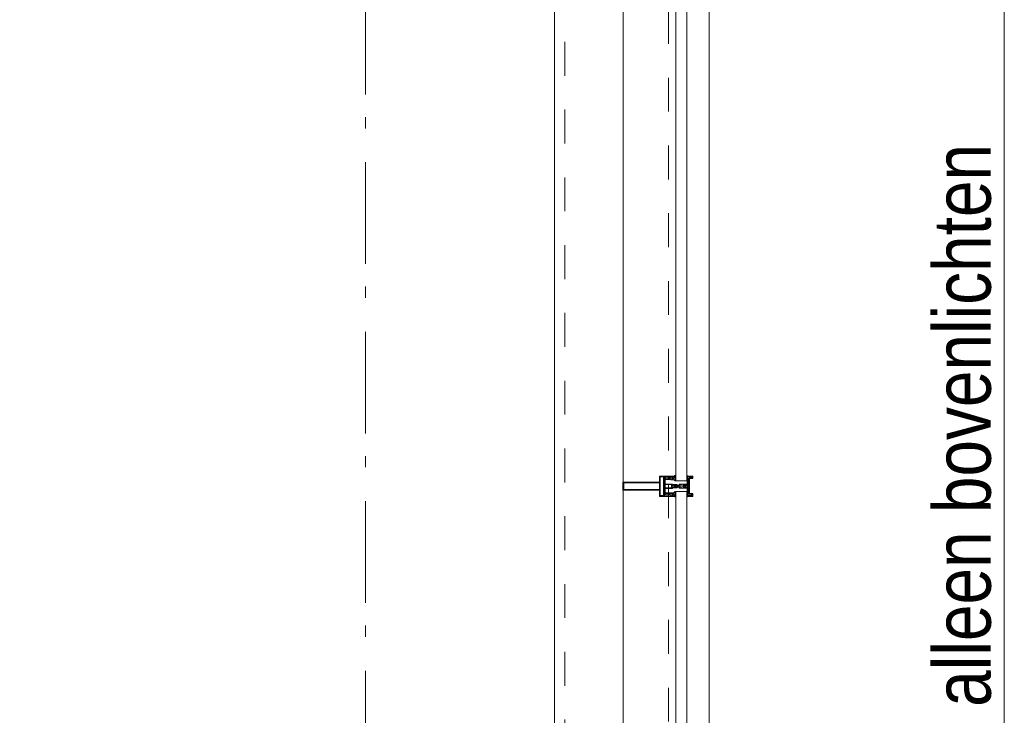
# Model space of a CAD drawing. Header units: millimetres. Extents: x 45699 to 251499, y 244 to 86446.
# Tile 163 of 240: x 245679 to 248100, y 17477 to 19187. Entities that reach past the tile are written whole.
import ezdxf

# ---------------------------------------------------------------- set-up
doc = ezdxf.new("R2010")
doc.units = ezdxf.units.MM
doc.header["$LTSCALE"] = 400
doc.linetypes.add('STYLE_01', pattern=[0.416641, 0.208282, -0.208359])
doc.linetypes.add('STYLE_06', pattern=[1.041641, 0.625, -0.208282, 0.069427, -0.138931])
for name, color, linetype, lineweight in [('mat-glas', 140, 'Continuous', 15), ('None', 7, 'Continuous', 9), ('Tekst', 140, 'Continuous', 15)]:
    doc.layers.add(name, color=color, linetype=linetype, lineweight=lineweight)
doc.styles.add('Arial Narrow', font='ARIALN.TTF', dxfattribs={"height": 222.25})
doc.styles.get("Standard").update_dxf_attribs({"font": 'arial.ttf'})

# ---------------------------------------------------------------- blocks, each defined once
blk = doc.blocks.new('*U629')
at = {"layer": 'None', "color": 8, "linetype": 'Continuous', "lineweight": 9, "flags": 128}
for points in [[(58396.9, -25535), (58381.1, -25535), (58381.1, -25533.1), (58381.1, -25486.9), (58381.1, -25485), (58396.9, -25485), (58396.9, -25487.9), (58392.3, -25487.9), (58392.3, -25487.4), (58390.9, -25487.4), (58390.9, -25487.9), (58389, -25487.9), (58388.7, -25488.1), (58384.6, -25488.1), (58384.6, -25488.1, 0.414214), (58382.9, -25489.8), (58382.9, -25489.8), (58382.9, -25489.9, 0.414214), (58384.6, -25491.6), (58388.7, -25491.6), (58389, -25491.8), (58390.9, -25491.8), (58390.9, -25492.3), (58392.3, -25492.3), (58392.3, -25491.8), (58396.9, -25491.8), (58396.9, -25493.7), (58384.1, -25493.7), (58384.1, -25493.7, 0.414214), (58382.9, -25494.9), (58382.9, -25494.9), (58382.9, -25503.4), (58382.9, -25503.5, 0.414214), (58384.1, -25504.7), (58401.1, -25504.7), (58401.1, -25506.1), (58403.9, -25506.1), (58404.3, -25505.7), (58404.7, -25506.1), (58405.3, -25506.1), (58405.7, -25505.7), (58406.1, -25506.1), (58406.7, -25506.1), (58407.1, -25505.7), (58408, -25506.1), (58412.9, -25506.1), (58412.9, -25507.8), (58402.1, -25507.8), (58402.1, -25507.8, 0.414214), (58399.9, -25510), (58399.9, -25510), (58399.9, -25510, 0.414214), (58402.1, -25512.2), (58412.9, -25512.2), (58412.9, -25513.9), (58408, -25513.9), (58407.1, -25514.3), (58406.7, -25513.9), (58406.1, -25513.9), (58405.7, -25514.3), (58405.3, -25513.9), (58404.7, -25513.9), (58404.3, -25514.3), (58403.9, -25513.9), (58401.1, -25513.9), (58401.1, -25515.3), (58384.1, -25515.3), (58384.1, -25515.3, 0.414214), (58382.9, -25516.5), (58382.9, -25516.6), (58382.9, -25525.1), (58382.9, -25525.1, 0.414214), (58384.1, -25526.3), (58396.9, -25526.3), (58396.9, -25528.2), (58392.3, -25528.2), (58392.3, -25527.7), (58390.9, -25527.7), (58390.9, -25528.2), (58389, -25528.2), (58388.7, -25528.4), (58384.6, -25528.4), (58384.6, -25528.4, 0.414214), (58382.9, -25530.1), (58382.9, -25530.2), (58382.9, -25530.2, 0.414214), (58384.6, -25531.9), (58388.7, -25531.9), (58389, -25532.1), (58390.9, -25532.1), (58390.9, -25532.6), (58392.3, -25532.6), (58392.3, -25532.1), (58396.9, -25532.1)], [(58409.1, -25495.2), (58409.1, -25495.2, -0.390793), (58407.8, -25496.7), (58407.8, -25496.7, -0.390793), (58406.1, -25495.6), (58406.1, -25495.6, 0.352623), (58404.1, -25494), (58397.4, -25494), (58397.4, -25494, -0.414214), (58397.1, -25493.7), (58397.1, -25492.4), (58397.2, -25491.9), (58397.2, -25491.9, 0.520293), (58397.1, -25491.6), (58394.4, -25491.6), (58394.3, -25491.8), (58392.3, -25491.8), (58392.3, -25491.8, 0.577863), (58392, -25491.8), (58392, -25491.9), (58392, -25491.9, -0.366605), (58391.7, -25492.2), (58391.7, -25492.2, -0.366605), (58391.4, -25492), (58391.4, -25492, 0.130834), (58390.4, -25490.7), (58390.4, -25490.7, -0.439074), (58390.4, -25489.3), (58390.4, -25489.3, 0.133252), (58391.4, -25488), (58391.4, -25488, -0.366605), (58391.7, -25487.8), (58391.7, -25487.8, -0.366605), (58392, -25488), (58392, -25488.1), (58392, -25488.1, 0.577455), (58392.3, -25488.2), (58394.3, -25488.2), (58394.4, -25488.3), (58397.1, -25488.3), (58397.1, -25488.3, 0.52048), (58397.2, -25488.1), (58397.1, -25487.6), (58397.1, -25485.3), (58397.1, -25485.3, -0.414214), (58397.4, -25485), (58405.2, -25485), (58405.2, -25485, 0.255976), (58406.8, -25484.1), (58406.8, -25484.1, -0.749676), (58409.1, -25484.7), (58409.1, -25488.8), (58409.1, -25488.8, -0.414214), (58407.1, -25490.8), (58407.1, -25490.8, 0.402808), (58406.6, -25491.3), (58406.6, -25491.3, 0.402808), (58407, -25491.8), (58407, -25491.8, -0.233259), (58407.4, -25492), (58407.9, -25495.4), (58407.9, -25495.4, 0.419014), (58408, -25495.5), (58408, -25495.5, 0.419014), (58408.1, -25495.4), (58408.1, -25494), (58408.1, -25494, -0.414214), (58408.6, -25493.5), (58408.6, -25493.5, -0.414214), (58409.1, -25494)], [(58392.1, -25489, 0.29188), (58391.6, -25489.2), (58391.2, -25489.7), (58391.2, -25489.7, 0.344328), (58391.2, -25490.3), (58391.6, -25490.8), (58391.6, -25490.8, 0.29188), (58392.1, -25491), (58393.8, -25490.6), (58393.8, -25490.6, 0.348796), (58394.3, -25490), (58394.3, -25490, 0.348796), (58393.8, -25489.4), (58392.1, -25489)], [(58400.1, -25487), (58400.1, -25487, 0.414214), (58399.3, -25487.9), (58399.3, -25487.9, 0.414214), (58400.1, -25488.7), (58403, -25488.7), (58403, -25488.7, 0.414214), (58403.9, -25487.9), (58403.9, -25487.9, 0.414214), (58403, -25487)], [(58403.9, -25491.2, 0.414214), (58403, -25490.3), (58400.1, -25490.3), (58400.1, -25490.3, 0.414214), (58399.3, -25491.2), (58399.3, -25491.2, 0.414214), (58400.1, -25492), (58403, -25492), (58403, -25492, 0.414214), (58403.9, -25491.2)], [(58406.1, -25489.2), (58406.1, -25489.2, 0.552342), (58407.3, -25489.8), (58407.3, -25489.8, 0.263556), (58408.3, -25488.1), (58408.3, -25484.6), (58408.3, -25484.6, 0.437017), (58407.9, -25484.3), (58407.9, -25484.3, 0.437017), (58407.7, -25484.7), (58407.7, -25484.7, -0.396568), (58406.4, -25486.3), (58406.4, -25486.3, 0.418874), (58405.8, -25486.8)], [(58409.1, -25524.8), (58409.1, -25524.8, 0.390793), (58407.8, -25523.3), (58407.8, -25523.3, 0.390793), (58406.1, -25524.4), (58406.1, -25524.4, -0.352623), (58404.1, -25526), (58397.4, -25526), (58397.4, -25526, 0.414214), (58397.1, -25526.3), (58397.1, -25527.6), (58397.2, -25528.1), (58397.2, -25528.1, -0.520293), (58397.1, -25528.4), (58394.4, -25528.4), (58394.3, -25528.2), (58392.3, -25528.2), (58392.3, -25528.2, -0.577863), (58392, -25528.2), (58392, -25528.1), (58392, -25528.1, 0.366605), (58391.7, -25527.8), (58391.7, -25527.8, 0.366605), (58391.4, -25528), (58391.4, -25528, -0.130834), (58390.4, -25529.3), (58390.4, -25529.3, 0.439074), (58390.4, -25530.7), (58390.4, -25530.7, -0.133252), (58391.4, -25532), (58391.4, -25532, 0.366605), (58391.7, -25532.2), (58391.7, -25532.2, 0.366605), (58392, -25532), (58392, -25531.9), (58392, -25531.9, -0.577455), (58392.3, -25531.8), (58394.3, -25531.8), (58394.4, -25531.7), (58397.1, -25531.7), (58397.1, -25531.7, -0.52048), (58397.2, -25531.9), (58397.1, -25532.4), (58397.1, -25534.7), (58397.1, -25534.7, 0.414214), (58397.4, -25535), (58405.2, -25535), (58405.2, -25535, -0.255976), (58406.8, -25535.9), (58406.8, -25535.9, 0.749676), (58409.1, -25535.3), (58409.1, -25531.2), (58409.1, -25531.2, 0.414214), (58407.1, -25529.2), (58407.1, -25529.2, -0.402808), (58406.6, -25528.7), (58406.6, -25528.7, -0.402808), (58407, -25528.2), (58407, -25528.2, 0.233259), (58407.4, -25528), (58407.9, -25524.6), (58407.9, -25524.6, -0.419014), (58408, -25524.5), (58408, -25524.5, -0.419014), (58408.1, -25524.6), (58408.1, -25526), (58408.1, -25526, 0.414214), (58408.6, -25526.5), (58408.6, -25526.5, 0.414214), (58409.1, -25526)], [(58392.1, -25531, -0.29188), (58391.6, -25530.8), (58391.2, -25530.3), (58391.2, -25530.3, -0.344328), (58391.2, -25529.7), (58391.6, -25529.2), (58391.6, -25529.2, -0.29188), (58392.1, -25529), (58393.8, -25529.4), (58393.8, -25529.4, -0.348796), (58394.3, -25530), (58394.3, -25530, -0.348796), (58393.8, -25530.6), (58392.1, -25531)], [(58403.9, -25528.8, -0.414214), (58403, -25529.7), (58400.1, -25529.7), (58400.1, -25529.7, -0.414214), (58399.3, -25528.8), (58399.3, -25528.8, -0.414214), (58400.1, -25528), (58403, -25528), (58403, -25528, -0.414214), (58403.9, -25528.8)], [(58400.1, -25533), (58400.1, -25533, -0.414214), (58399.3, -25532.1), (58399.3, -25532.1, -0.414214), (58400.1, -25531.3), (58403, -25531.3), (58403, -25531.3, -0.414214), (58403.9, -25532.1), (58403.9, -25532.1, -0.414214), (58403, -25533)], [(58406.1, -25530.8), (58406.1, -25530.8, -0.552342), (58407.3, -25530.2), (58407.3, -25530.2, -0.263556), (58408.3, -25531.9), (58408.3, -25535.4), (58408.3, -25535.4, -0.437017), (58407.9, -25535.7), (58407.9, -25535.7, -0.437017), (58407.7, -25535.3), (58407.7, -25535.3, 0.396568), (58406.4, -25533.7), (58406.4, -25533.7, -0.418874), (58405.8, -25533.2)]]:
    blk.add_lwpolyline(points, format="xyb", close=True, dxfattribs=at)
blk.add_lwpolyline([(58382.9, -25514), (58398.6, -25514), (58398.6, -25506), (58382.9, -25506)], close=True, dxfattribs=at)
blk = doc.blocks.new('*U630')
at = {"layer": 'None', "color": 7}
blk.add_blockref('*U629', (0, 0), dxfattribs=at)
blk = doc.blocks.new('*U631')
at = {"layer": 'None', "color": 8, "linetype": 'Continuous', "lineweight": 9, "flags": 128}
for points in [[(58279.1, -25500), (58279.1, -25520), (58369.1, -25520), (58369.1, -25535), (58381.1, -25535), (58381.1, -25485), (58369.1, -25485), (58369.1, -25500)], [(58371.1, -25518), (58371.1, -25502), (58371.1, -25487), (58379.1, -25487), (58379.1, -25533), (58371.1, -25533)], [(58281.1, -25502), (58369.1, -25502), (58369.1, -25518), (58281.1, -25518)]]:
    blk.add_lwpolyline(points, close=True, dxfattribs=at)
blk = doc.blocks.new('*U632')
at = {"layer": 'None', "color": 7}
for name in ['*U631', '*U630']:
    blk.add_blockref(name, (0, 0), dxfattribs=at)
blk = doc.blocks.new('*U633')
at = {"layer": 'None', "color": 8, "linetype": 'Continuous', "lineweight": 9}
for p, q in [((58439.2, -25486), (58443.2, -25487)), ((58439.2, -25508), (58439.2, -25486)), ((58442.2, -25489), (58441.2, -25490)), ((58441.2, -25490), (58441.2, -25530)), ((58448.2, -25489), (58442.2, -25489)), ((58443.2, -25487), (58444.2, -25486)), ((58444.2, -25486), (58446.2, -25487)), ((58446.2, -25487), (58447.2, -25488)), ((58447.2, -25488), (58449.2, -25488)), ((58449.2, -25489), (58448.2, -25489)), ((58449.2, -25488), (58449.2, -25489)), ((58437.2, -25510), (58438.2, -25508)), ((58438.2, -25511), (58437.2, -25510)), ((58438.2, -25508), (58439.2, -25508)), ((58439.2, -25511), (58438.2, -25511)), ((58439.2, -25533), (58439.2, -25511)), ((58443.2, -25532), (58439.2, -25533)), ((58441.2, -25530), (58442.2, -25530)), ((58442.2, -25530), (58448.2, -25530)), ((58444.2, -25533), (58443.2, -25532)), ((58446.2, -25532), (58444.2, -25533)), ((58447.2, -25532), (58446.2, -25532)), ((58449.2, -25531), (58447.2, -25532)), ((58448.2, -25530), (58449.2, -25530)), ((58449.2, -25530), (58449.2, -25531))]:
    blk.add_line(p, q, dxfattribs=at)
at = {"layer": 'None', "color": 8, "linetype": 'Continuous', "lineweight": 9, "flags": 128}
blk.add_lwpolyline([(58439.2, -25533), (58439.2, -25511), (58438.2, -25511), (58437.2, -25510), (58438.2, -25508), (58439.2, -25508), (58439.2, -25486), (58443.2, -25487), (58443.2, -25487), (58443.2, -25487), (58444.2, -25486), (58444.2, -25486), (58446.2, -25487), (58447.2, -25488), (58449.2, -25488), (58449.2, -25489), (58449.2, -25489), (58448.2, -25489), (58442.2, -25489), (58441.2, -25490), (58441.2, -25530), (58442.2, -25530), (58448.2, -25530), (58449.2, -25530), (58449.2, -25531), (58449.2, -25531), (58447.2, -25532), (58446.2, -25532), (58444.2, -25533), (58444.2, -25533), (58443.2, -25532), (58443.2, -25532), (58443.2, -25532)], close=True, dxfattribs=at)
at = {"layer": 'None', "color": 0, "flags": 1}
blk.add_attdef('GRUPPE', (58437.2, -25540.6), '', height=4.23, dxfattribs=at)
blk = doc.blocks.new('*U634')
at = {"layer": 'None', "color": 8, "linetype": 'Continuous', "lineweight": 9}
for p, q in [((58404.2, -25510), (58405.2, -25509)), ((58405.2, -25511), (58404.2, -25510)), ((58405.2, -25509), (58406.2, -25508)), ((58406.2, -25509), (58405.2, -25510)), ((58405.2, -25510), (58406.2, -25511)), ((58406.2, -25512), (58405.2, -25511)), ((58406.2, -25508), (58407.2, -25508)), ((58408.2, -25509), (58406.2, -25509)), ((58406.2, -25511), (58408.2, -25511)), ((58407.2, -25512), (58406.2, -25512)), ((58407.2, -25508), (58409.2, -25508)), ((58409.2, -25512), (58407.2, -25512)), ((58409.2, -25509), (58408.2, -25509)), ((58408.2, -25511), (58409.2, -25511)), ((58409.2, -25508), (58410.2, -25508)), ((58410.2, -25509), (58409.2, -25509)), ((58409.2, -25511), (58410.2, -25511)), ((58410.2, -25512), (58409.2, -25512)), ((58410.2, -25508), (58412.2, -25508)), ((58412.2, -25509), (58410.2, -25509)), ((58410.2, -25511), (58412.2, -25511)), ((58412.2, -25512), (58410.2, -25512)), ((58412.2, -25508), (58414.2, -25508)), ((58414.2, -25509), (58412.2, -25509)), ((58412.2, -25511), (58413.2, -25511)), ((58414.2, -25512), (58412.2, -25512)), ((58413.2, -25511), (58414.2, -25511)), ((58414.2, -25508), (58415.2, -25508)), ((58416.2, -25509), (58414.2, -25509)), ((58414.2, -25511), (58416.2, -25511)), ((58415.2, -25512), (58414.2, -25512)), ((58415.2, -25508), (58416.2, -25508)), ((58416.2, -25512), (58415.2, -25512)), ((58416.2, -25508), (58417.2, -25507)), ((58417.2, -25510), (58416.2, -25509)), ((58416.2, -25511), (58417.2, -25510)), ((58417.2, -25513), (58416.2, -25512)), ((58417.2, -25507), (58417.2, -25505)), ((58417.2, -25505), (58434.2, -25505)), ((58417.2, -25515), (58417.2, -25513)), ((58434.2, -25515), (58417.2, -25515)), ((58419.2, -25509), (58418.2, -25510)), ((58418.2, -25510), (58419.2, -25512)), ((58419.2, -25506), (58419.2, -25507)), ((58422.2, -25506), (58419.2, -25506)), ((58419.2, -25507), (58419.2, -25509)), ((58419.2, -25512), (58419.2, -25513)), ((58419.2, -25513), (58419.2, -25514)), ((58419.2, -25514), (58422.2, -25514)), ((58421.2, -25510), (58422.2, -25508)), ((58422.2, -25512), (58421.2, -25510)), ((58423.2, -25507), (58422.2, -25506)), ((58422.2, -25507), (58423.2, -25507)), ((58422.2, -25508), (58422.2, -25507)), ((58422.2, -25513), (58422.2, -25512)), ((58423.2, -25513), (58422.2, -25513)), ((58422.2, -25514), (58423.2, -25513)), ((58428.2, -25507), (58426.2, -25509)), ((58426.2, -25509), (58426.2, -25511)), ((58426.2, -25511), (58428.2, -25513)), ((58429.2, -25506), (58428.2, -25507)), ((58428.2, -25513), (58429.2, -25514)), ((58433.2, -25506), (58429.2, -25506)), ((58429.2, -25514), (58433.2, -25514)), ((58433.2, -25507), (58433.2, -25506)), ((58434.2, -25507), (58433.2, -25507)), ((58433.2, -25513), (58434.2, -25513)), ((58433.2, -25514), (58433.2, -25513)), ((58434.2, -25505), (58435.2, -25505)), ((58435.2, -25507), (58434.2, -25507)), ((58434.2, -25513), (58435.2, -25513)), ((58435.2, -25515), (58434.2, -25515)), ((58435.2, -25505), (58435.2, -25506)), ((58435.2, -25506), (58435.2, -25507)), ((58435.2, -25513), (58435.2, -25514)), ((58435.2, -25514), (58435.2, -25515))]:
    blk.add_line(p, q, dxfattribs=at)
at = {"layer": 'None', "color": 8, "linetype": 'Continuous', "lineweight": 9, "flags": 128}
for points in [[(58417.2, -25505), (58434.2, -25505), (58435.2, -25505), (58435.2, -25506), (58435.2, -25507), (58434.2, -25507), (58433.2, -25507), (58433.2, -25507), (58433.2, -25506), (58429.2, -25506), (58428.2, -25507), (58426.2, -25509), (58426.2, -25511), (58428.2, -25513), (58429.2, -25514), (58433.2, -25514), (58433.2, -25513), (58433.2, -25513), (58434.2, -25513), (58435.2, -25513), (58435.2, -25514), (58435.2, -25515), (58434.2, -25515), (58417.2, -25515), (58417.2, -25513), (58416.2, -25512), (58415.2, -25512), (58414.2, -25512), (58412.2, -25512), (58410.2, -25512), (58410.2, -25512), (58410.2, -25512), (58409.2, -25512), (58407.2, -25512), (58406.2, -25512), (58405.2, -25511), (58405.2, -25511), (58404.2, -25510), (58405.2, -25509), (58405.2, -25509), (58406.2, -25508), (58407.2, -25508), (58409.2, -25508), (58410.2, -25508), (58410.2, -25508), (58410.2, -25508), (58412.2, -25508), (58414.2, -25508), (58415.2, -25508), (58416.2, -25508), (58417.2, -25507)], [(58419.2, -25513), (58419.2, -25514), (58422.2, -25514), (58423.2, -25513), (58423.2, -25513), (58422.2, -25513), (58422.2, -25512), (58421.2, -25510), (58422.2, -25508), (58422.2, -25507), (58423.2, -25507), (58422.2, -25506), (58419.2, -25506), (58419.2, -25507), (58419.2, -25509), (58418.2, -25510), (58419.2, -25512)]]:
    blk.add_lwpolyline(points, close=True, dxfattribs=at)
blk.add_lwpolyline([(58416.2, -25511), (58417.2, -25510), (58416.2, -25509), (58414.2, -25509), (58414.2, -25509), (58412.2, -25509), (58410.2, -25509), (58409.2, -25509), (58409.2, -25509), (58408.2, -25509), (58408.2, -25509), (58406.2, -25509), (58405.2, -25510), (58406.2, -25511), (58408.2, -25511), (58408.2, -25511), (58409.2, -25511), (58409.2, -25511), (58410.2, -25511), (58412.2, -25511), (58413.2, -25511), (58413.2, -25511), (58414.2, -25511), (58414.2, -25511), (58416.2, -25511)], dxfattribs=at)
at = {"layer": 'None', "color": 0, "flags": 1}
blk.add_attdef('GRUPPE', (58404.2, -25522.6), '', height=4.23, dxfattribs=at)
blk = doc.blocks.new('*U635')
at = {"layer": 'None', "color": 8, "linetype": 'Continuous', "lineweight": 9}
for p, q in [((58436.2, -25483), (58436.2, -25485)), ((58437.2, -25483), (58436.2, -25483)), ((58436.2, -25485), (58437.2, -25486)), ((58437.2, -25487), (58436.2, -25488)), ((58436.2, -25488), (58437.2, -25489)), ((58437.2, -25489), (58436.2, -25490)), ((58436.2, -25490), (58437.2, -25491)), ((58437.2, -25491), (58436.2, -25492)), ((58436.2, -25492), (58436.2, -25493)), ((58436.2, -25493), (58437.2, -25493)), ((58436.2, -25494), (58436.2, -25495)), ((58437.2, -25494), (58436.2, -25494)), ((58436.2, -25495), (58437.2, -25495)), ((58436.2, -25496), (58436.2, -25497)), ((58437.2, -25496), (58436.2, -25496)), ((58436.2, -25497), (58437.2, -25499)), ((58437.2, -25484), (58437.2, -25483)), ((58438.2, -25485), (58437.2, -25484)), ((58437.2, -25486), (58437.2, -25487)), ((58437.2, -25493), (58437.2, -25494)), ((58437.2, -25495), (58437.2, -25496)), ((58439.2, -25485), (58438.2, -25485)), ((58439.2, -25508), (58439.2, -25485)), ((58431.2, -25507), (58428.2, -25509)), ((58428.2, -25509), (58428.2, -25510)), ((58428.2, -25510), (58428.2, -25511)), ((58428.2, -25511), (58431.2, -25513)), ((58429.2, -25510), (58430.2, -25509)), ((58430.2, -25511), (58429.2, -25510)), ((58430.2, -25509), (58434.2, -25509)), ((58434.2, -25511), (58430.2, -25511)), ((58431.2, -25506), (58431.2, -25507)), ((58432.2, -25507), (58431.2, -25506)), ((58431.2, -25514), (58432.2, -25513)), ((58431.2, -25513), (58431.2, -25514)), ((58432.2, -25508), (58432.2, -25507)), ((58434.2, -25508), (58432.2, -25508)), ((58432.2, -25512), (58434.2, -25512)), ((58432.2, -25513), (58432.2, -25512)), ((58436.2, -25507), (58434.2, -25508)), ((58434.2, -25509), (58435.2, -25510)), ((58435.2, -25510), (58434.2, -25511)), ((58434.2, -25512), (58436.2, -25513)), ((58437.2, -25507), (58436.2, -25507)), ((58436.2, -25513), (58437.2, -25513)), ((58437.2, -25521), (58436.2, -25523)), ((58437.2, -25499), (58437.2, -25505)), ((58437.2, -25505), (58437.2, -25507)), ((58437.2, -25510), (58438.2, -25509)), ((58438.2, -25511), (58437.2, -25510)), ((58437.2, -25513), (58437.2, -25515)), ((58437.2, -25515), (58437.2, -25521)), ((58438.2, -25509), (58439.2, -25508)), ((58439.2, -25512), (58438.2, -25511)), ((58439.2, -25535), (58439.2, -25512)), ((58436.2, -25523), (58436.2, -25524)), ((58436.2, -25524), (58437.2, -25524)), ((58436.2, -25525), (58436.2, -25526)), ((58437.2, -25525), (58436.2, -25525)), ((58436.2, -25526), (58437.2, -25526)), ((58436.2, -25527), (58436.2, -25528)), ((58437.2, -25527), (58436.2, -25527)), ((58436.2, -25528), (58437.2, -25529)), ((58437.2, -25529), (58436.2, -25530)), ((58436.2, -25530), (58437.2, -25531)), ((58437.2, -25531), (58436.2, -25532)), ((58436.2, -25532), (58437.2, -25533)), ((58437.2, -25533), (58436.2, -25535)), ((58436.2, -25535), (58436.2, -25537)), ((58436.2, -25537), (58437.2, -25537)), ((58437.2, -25524), (58437.2, -25525)), ((58437.2, -25526), (58437.2, -25527)), ((58437.2, -25536), (58439.2, -25535)), ((58437.2, -25537), (58437.2, -25536))]:
    blk.add_line(p, q, dxfattribs=at)
at = {"layer": 'None', "color": 8, "linetype": 'Continuous', "lineweight": 9, "flags": 128}
blk.add_lwpolyline([(58439.2, -25485), (58438.2, -25485), (58437.2, -25484), (58437.2, -25483), (58436.2, -25483), (58436.2, -25483), (58436.2, -25483), (58436.2, -25483), (58436.2, -25483), (58436.2, -25483), (58436.2, -25485), (58437.2, -25486), (58437.2, -25487), (58436.2, -25488), (58436.2, -25488), (58436.2, -25488), (58436.2, -25488), (58436.2, -25488), (58437.2, -25489), (58437.2, -25489), (58437.2, -25489), (58437.2, -25489), (58437.2, -25489), (58436.2, -25490), (58436.2, -25490), (58436.2, -25490), (58436.2, -25490), (58436.2, -25490), (58437.2, -25491), (58437.2, -25491), (58437.2, -25491), (58437.2, -25491), (58436.2, -25492), (58436.2, -25492), (58436.2, -25492), (58436.2, -25492), (58436.2, -25493), (58437.2, -25493), (58437.2, -25493), (58437.2, -25494), (58437.2, -25494), (58436.2, -25494), (58436.2, -25494), (58436.2, -25494), (58436.2, -25495), (58436.2, -25495), (58437.2, -25495), (58437.2, -25495), (58437.2, -25496), (58437.2, -25496), (58437.2, -25496), (58436.2, -25496), (58436.2, -25496), (58436.2, -25497), (58436.2, -25497), (58436.2, -25497), (58436.2, -25497), (58437.2, -25499), (58437.2, -25505), (58437.2, -25507), (58436.2, -25507), (58434.2, -25508), (58432.2, -25508), (58432.2, -25508), (58432.2, -25508), (58432.2, -25507), (58432.2, -25507), (58431.2, -25506), (58431.2, -25507), (58428.2, -25509), (58428.2, -25510), (58428.2, -25511), (58431.2, -25513), (58431.2, -25514), (58432.2, -25513), (58432.2, -25513), (58432.2, -25512), (58432.2, -25512), (58432.2, -25512), (58434.2, -25512), (58436.2, -25513), (58437.2, -25513), (58437.2, -25515), (58437.2, -25521), (58436.2, -25523), (58436.2, -25523), (58436.2, -25523), (58436.2, -25523), (58436.2, -25524), (58436.2, -25524), (58437.2, -25524), (58437.2, -25524), (58437.2, -25524), (58437.2, -25525), (58436.2, -25525), (58436.2, -25525), (58436.2, -25526), (58436.2, -25526), (58436.2, -25526), (58437.2, -25526), (58437.2, -25526), (58437.2, -25527), (58437.2, -25527), (58436.2, -25527), (58436.2, -25528), (58436.2, -25528), (58436.2, -25528), (58436.2, -25528), (58437.2, -25529), (58437.2, -25529), (58437.2, -25529), (58437.2, -25529), (58437.2, -25529), (58436.2, -25530), (58436.2, -25530), (58436.2, -25530), (58436.2, -25530), (58436.2, -25530), (58437.2, -25531), (58437.2, -25531), (58437.2, -25531), (58437.2, -25531), (58437.2, -25531), (58436.2, -25532), (58436.2, -25532), (58436.2, -25532), (58436.2, -25532), (58436.2, -25532), (58437.2, -25533), (58437.2, -25533), (58436.2, -25535), (58436.2, -25537), (58436.2, -25537), (58436.2, -25537), (58436.2, -25537), (58436.2, -25537), (58436.2, -25537), (58437.2, -25537), (58437.2, -25536), (58439.2, -25535), (58439.2, -25512), (58439.2, -25512), (58438.2, -25511), (58437.2, -25510), (58438.2, -25509), (58439.2, -25508), (58439.2, -25508), (58439.2, -25485)], dxfattribs=at)
blk.add_lwpolyline([(58430.2, -25511), (58429.2, -25510), (58430.2, -25509), (58434.2, -25509), (58435.2, -25510), (58434.2, -25511)], close=True, dxfattribs=at)
at = {"layer": 'None', "color": 0, "flags": 1}
blk.add_attdef('GRUPPE', (58428.2, -25544.6), '', height=4.23, dxfattribs=at)
blk = doc.blocks.new('*U636')
at = {"layer": 'None', "color": 8, "linetype": 'Continuous', "lineweight": 9}
for p, q in [((58451.2, -25485), (58439.2, -25485)), ((58439.2, -25485), (58439.2, -25486)), ((58439.2, -25486), (58443.2, -25487)), ((58442.2, -25490), (58442.2, -25529)), ((58450.2, -25490), (58442.2, -25490)), ((58443.2, -25487), (58444.2, -25486)), ((58443.2, -25491), (58451.2, -25491)), ((58443.2, -25528), (58443.2, -25491)), ((58444.2, -25486), (58450.2, -25486)), ((58450.2, -25486), (58450.2, -25490)), ((58451.2, -25491), (58451.2, -25485)), ((58443.2, -25533), (58439.2, -25534)), ((58439.2, -25534), (58439.2, -25535)), ((58439.2, -25535), (58451.2, -25535)), ((58442.2, -25529), (58450.2, -25529)), ((58451.2, -25528), (58443.2, -25528)), ((58443.2, -25534), (58443.2, -25533)), ((58450.2, -25534), (58443.2, -25534)), ((58450.2, -25529), (58450.2, -25534)), ((58451.2, -25535), (58451.2, -25528))]:
    blk.add_line(p, q, dxfattribs=at)
blk.add_lwpolyline([(58439.2, -25485), (58439.2, -25486), (58443.2, -25487), (58444.2, -25486), (58450.2, -25486), (58450.2, -25490), (58442.2, -25490), (58442.2, -25529), (58450.2, -25529), (58450.2, -25534), (58443.2, -25534), (58443.2, -25533), (58439.2, -25534), (58439.2, -25535), (58451.2, -25535), (58451.2, -25528), (58443.2, -25528), (58443.2, -25491), (58451.2, -25491), (58451.2, -25485)], close=True, dxfattribs=at)
at = {"layer": 'None', "color": 3}
for name in ['*U635', '*U633', '*U634']:
    blk.add_blockref(name, (0, 0), dxfattribs=at)
blk = doc.blocks.new('*U637')
at = {"layer": 'None', "color": 7}
for name in ['*U632', '*U636']:
    blk.add_blockref(name, (0, 0), dxfattribs=at)
blk = doc.blocks.new('*U665')
at = {"layer": 'mat-glas', "color": 140, "linetype": 'Continuous', "lineweight": 15}
for points in [[(58436.1, -25497), (58436.1, -23723), (58409.1, -23723), (58409.1, -25497)], [(58436.1, -27297), (58436.1, -25523), (58409.1, -25523), (58409.1, -27297)]]:
    blk.add_lwpolyline(points, close=True, dxfattribs=at)
at = {"layer": 'None', "color": 43, "linetype": 'Continuous', "lineweight": 9}
for p, q in [((58111.1, -20069.5), (58111.1, -34975.5)), ((58491.1, -20069.5), (58491.1, -35355.5))]:
    blk.add_line(p, q, dxfattribs=at)
at = {"layer": 'None', "color": 8, "linetype": 'Continuous', "lineweight": 5}
blk.add_line((58280.1, -20135), (58280.1, -35153), dxfattribs=at)
at = {"layer": 'None', "color": 8, "linetype": 'STYLE_01', "lineweight": 5}
for points in [[(43205.4, -35000), (58136.1, -35000), (58136.1, -20069.5)], [(43205.4, -35255), (58391.1, -35255), (58391.1, -20069.5)]]:
    blk.add_lwpolyline(points, dxfattribs=at)
at = {"layer": 'None', "color": 7}
blk.add_blockref('*U637', (0, 0), dxfattribs=at)
blk = doc.blocks.new('*U1358')
at = {"layer": 'None', "color": 140, "linetype": 'Continuous', "lineweight": 15}
for q in [(59217.1, -20120), (59217.1, -30920)]:
    blk.add_line((59217.1, -24400), q, dxfattribs=at)
at = {"layer": 'Tekst', "color": 0, "insert": (59042.6, -26052.5), "char_height": 141.111, "attachment_point": 1, "rotation": 90, "style": 'Arial Narrow'}
blk.add_mtext('alleen bovenlichten', dxfattribs=at)

msp = doc.modelspace()

# ---------------------------------------------------------------- linework, layer by layer
at = {"layer": 'None', "color": 43, "linetype": 'STYLE_06', "lineweight": 9}
msp.add_line((246529.4, 6920), (246529.4, 39165.6), dxfattribs=at)

# ---------------------------------------------------------------- block references
at = {"layer": 'None', "color": 7}
for name in ['*U665', '*U1358']:
    msp.add_blockref(name, (188883.4, 43550), dxfattribs=at)

doc.saveas('drawing.dxf')
